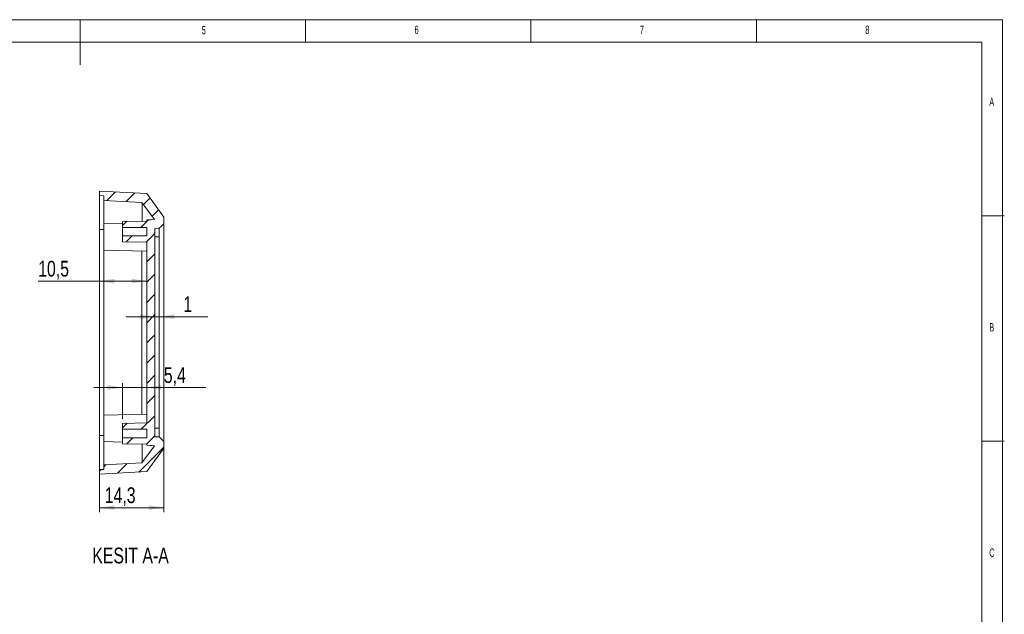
# Model space of a CAD drawing. Header units: millimetres. Extents: x 5 to 415, y 5 to 292.
# Tile 4 of 4: x 197 to 415, y 160 to 292. Entities that reach past the tile are written whole.
import ezdxf

# ---------------------------------------------------------------- set-up
doc = ezdxf.new("R2010")
doc.units = ezdxf.units.MM
doc.layers.add('LAYER_1', color=179, linetype='Continuous', lineweight=15)
doc.styles.add('SLDTEXTSTYLE1', font='TXT', dxfattribs={"width": 0.605})
doc.styles.add('SLDTEXTSTYLE3', font='TXT', dxfattribs={"width": 0.75})
doc.dimstyles.new('SLDDIMSTYLE0', dxfattribs={"dimtxt": 3.5, "dimasz": 3.302, "dimexe": 0, "dimexo": 0.0625, "dimgap": 0.875, "dimtad": 1, "dimdec": 1, "dimrnd": 1e-09, "dimzin": 12, "dimdsep": 46, "dimtxsty": 'SLDTEXTSTYLE3', "dimsah": 1, "dimcen": 0.09, "dimadec": 0, "dimazin": 3, "dimtfac": 1, "dimtdec": 1, "dimtofl": 0, "dimtmove": 0, "dimatfit": 3, "dimfxl": 1, "dimfrac": 2, "dimtolj": 1, "dimtzin": 12, "dimarcsym": 0})
doc.dimstyles.new('SLDDIMSTYLE2', dxfattribs={"dimtxt": 3.5, "dimasz": 3.302, "dimexe": 0, "dimexo": 0.0625, "dimgap": 0.875, "dimtad": 1, "dimdec": 1, "dimrnd": 1e-09, "dimzin": 12, "dimdsep": 46, "dimtxsty": 'SLDTEXTSTYLE3', "dimsah": 1, "dimcen": 0.09, "dimadec": 0, "dimazin": 3, "dimtfac": 1, "dimtdec": 1, "dimtmove": 0, "dimatfit": 0, "dimfxl": 1, "dimfrac": 2, "dimtolj": 1, "dimtzin": 12, "dimarcsym": 0})
doc.dimstyles.new('SLDDIMSTYLE3', dxfattribs={"dimtxt": 3.5, "dimasz": 3.302, "dimexe": 0, "dimexo": 0.0625, "dimgap": 0.875, "dimtad": 1, "dimrnd": 1e-09, "dimzin": 12, "dimdsep": 46, "dimtxsty": 'SLDTEXTSTYLE3', "dimsah": 1, "dimcen": 0.09, "dimadec": 0, "dimazin": 3, "dimtfac": 1, "dimtmove": 0, "dimatfit": 0, "dimfxl": 1, "dimfrac": 2, "dimtolj": 1, "dimtzin": 12, "dimarcsym": 0})
doc.dimstyles.new('SLDDIMSTYLE4', dxfattribs={"dimtxt": 3.5, "dimasz": 3.302, "dimexe": 0, "dimexo": 0.0625, "dimgap": 0.875, "dimtad": 1, "dimdec": 1, "dimrnd": 1e-09, "dimzin": 12, "dimdsep": 46, "dimtxsty": 'SLDTEXTSTYLE3', "dimsah": 1, "dimcen": 0.09, "dimadec": 0, "dimazin": 3, "dimtfac": 1, "dimtofl": 0, "dimtmove": 0, "dimatfit": 3, "dimfxl": 1, "dimfrac": 2, "dimtolj": 1, "dimtzin": 12, "dimarcsym": 0})

# ---------------------------------------------------------------- blocks, each defined once
blk = doc.blocks.new('*D9')
at = {"layer": 'LAYER_1'}
for p, q in [((219.37, 210.38), (213.02, 210.38)), ((219.37, 203.42), (219.37, 211.38)), ((219.37, 210.38), (224.77, 210.38)), ((224.77, 210.38), (237.87, 210.38))]:
    blk.add_line(p, q, dxfattribs=at)
for points in [[(219.37, 210.38), (216.07, 210.89), (216.07, 209.87)], [(224.77, 210.38), (228.07, 209.87), (228.07, 210.89)]]:
    blk.add_solid(points, dxfattribs=at)
at = {"layer": 'LAYER_1', "insert": (228.57, 214.89, 33.99), "char_height": 3.5, "attachment_point": 1, "style": 'SLDTEXTSTYLE3'}
blk.add_mtext('5,4', dxfattribs=at)
blk = doc.blocks.new('*D10')
at = {"layer": 'LAYER_1'}
for p, q in [((226.57, 226.1), (220.22, 226.1)), ((226.57, 226.1), (227.57, 226.1)), ((227.57, 226.1), (238.32, 226.1))]:
    blk.add_line(p, q, dxfattribs=at)
for points in [[(226.57, 226.1), (223.27, 226.61), (223.27, 225.6)], [(227.57, 226.1), (230.87, 225.6), (230.87, 226.61)]]:
    blk.add_solid(points, dxfattribs=at)
at = {"layer": 'LAYER_1', "insert": (232.89, 230.62, 33.99), "char_height": 3.5, "attachment_point": 1, "style": 'SLDTEXTSTYLE3'}
blk.add_mtext('1', dxfattribs=at)
blk = doc.blocks.new('*D11')
at = {"layer": 'LAYER_1'}
for p, q in [((228.57, 200.18), (228.57, 182.72)), ((214.27, 198.7), (214.27, 182.72)), ((228.57, 183.72), (214.27, 183.72))]:
    blk.add_line(p, q, dxfattribs=at)
for points in [[(214.27, 183.72), (217.57, 183.22), (217.57, 184.23)], [(228.57, 183.72), (225.27, 184.23), (225.27, 183.22)]]:
    blk.add_solid(points, dxfattribs=at)
at = {"layer": 'LAYER_1', "insert": (215.47, 188.24, 33.99), "char_height": 3.5, "attachment_point": 1, "style": 'SLDTEXTSTYLE3'}
blk.add_mtext('14,3', dxfattribs=at)
blk = doc.blocks.new('*D12')
at = {"layer": 'LAYER_1'}
for p, q in [((214.27, 233.99), (200.7, 233.99)), ((224.77, 233.99), (214.27, 233.99))]:
    blk.add_line(p, q, dxfattribs=at)
for points in [[(214.27, 233.99), (217.57, 233.48), (217.57, 234.5)], [(224.77, 233.99), (221.47, 234.5), (221.47, 233.48)]]:
    blk.add_solid(points, dxfattribs=at)
at = {"layer": 'LAYER_1', "insert": (200.7, 238.5, 33.99), "char_height": 3.5, "attachment_point": 1, "style": 'SLDTEXTSTYLE3'}
blk.add_mtext('10,5', dxfattribs=at)

msp = doc.modelspace()

# ---------------------------------------------------------------- hatches: boundary and pattern name
at = {"linetype": 'Continuous', "lineweight": 0}
h = msp.add_hatch(dxfattribs=at)
h.set_pattern_fill('ANSI31', style=0)
edge = h.paths.add_edge_path(flags=0)
edge.add_line((214.269, 191.165), (224.774, 191.716))
edge.add_line((224.774, 191.716), (228.569, 196.915))
edge.add_line((228.569, 196.915), (228.569, 198.415))
edge.add_spline(control_points=[(228.569, 198.415), (228.406, 198.577), (228.244, 198.74), (228.081, 198.903), (227.996, 198.988), (227.91, 199.073), (227.825, 199.159), (227.74, 199.244), (227.655, 199.329), (227.569, 199.414)], knot_values=[0, 0, 0, 0, 0.0006904, 0.0006904, 0.0006904, 0.0010523, 0.0010523, 0.0010523, 0.0014142, 0.0014142, 0.0014142, 0.0014142], weights=[1, 1, 1, 1, 1, 1, 1, 1, 1, 1], degree=3, periodic=0)
edge.add_line((227.569, 199.414), (226.569, 199.467))
edge.add_line((226.569, 199.467), (226.569, 245.663))
edge.add_line((226.569, 245.663), (227.569, 245.716))
edge.add_spline(control_points=[(227.569, 245.716), (227.732, 245.878), (227.895, 246.041), (228.057, 246.204), (228.143, 246.289), (228.228, 246.375), (228.313, 246.46), (228.399, 246.545), (228.484, 246.63), (228.569, 246.716)], knot_values=[0, 0, 0, 0, 0.0006904, 0.0006904, 0.0006904, 0.0010523, 0.0010523, 0.0010523, 0.0014142, 0.0014142, 0.0014142, 0.0014142], weights=[1, 1, 1, 1, 1, 1, 1, 1, 1, 1], degree=3, periodic=0)
edge.add_line((228.569, 246.716), (228.569, 248.216))
edge.add_line((228.569, 248.216), (224.774, 253.415))
edge.add_line((224.774, 253.415), (214.269, 253.965))
edge.add_line((214.269, 253.965), (214.269, 252.965))
edge.add_line((214.269, 252.965), (215.269, 252.913))
edge.add_line((215.269, 252.913), (215.269, 251.91))
edge.add_line((215.269, 251.91), (223.72, 251.467))
edge.add_line((223.72, 251.467), (226.497, 247.662))
edge.add_spline(control_points=[(226.497, 247.662), (226.259, 247.65), (226.022, 247.637), (225.784, 247.625), (225.446, 247.607), (225.107, 247.589), (224.769, 247.572)], knot_values=[0.0000105, 0.0000105, 0.0000105, 0.0000105, 0.0007248, 0.0007248, 0.0007248, 0.0017407, 0.0017407, 0.0017407, 0.0017407], weights=[1, 1, 1, 1, 1, 1, 1], degree=3, periodic=0)
edge.add_line((224.769, 247.572), (224.769, 247.315))
edge.add_line((224.769, 247.315), (219.369, 247.221))
edge.add_line((219.369, 247.221), (219.369, 245.915))
edge.add_line((219.369, 245.915), (224.769, 245.915))
edge.add_line((224.769, 245.915), (224.769, 244.015))
edge.add_line((224.769, 244.015), (219.369, 244.015))
edge.add_line((219.369, 244.015), (219.369, 242.709))
edge.add_line((219.369, 242.709), (224.769, 242.615))
edge.add_line((224.769, 242.615), (224.769, 202.515))
edge.add_line((224.769, 202.515), (219.369, 202.421))
edge.add_line((219.369, 202.421), (219.369, 201.115))
edge.add_line((219.369, 201.115), (224.769, 201.115))
edge.add_line((224.769, 201.115), (224.769, 199.215))
edge.add_line((224.769, 199.215), (219.369, 199.215))
edge.add_line((219.369, 199.215), (219.369, 197.909))
edge.add_line((219.369, 197.909), (224.769, 197.815))
edge.add_line((224.769, 197.815), (224.769, 197.559))
edge.add_spline(control_points=[(224.769, 197.559), (225.011, 197.546), (225.252, 197.533), (225.493, 197.521), (225.828, 197.503), (226.162, 197.485), (226.497, 197.468)], knot_values=[0, 0, 0, 0, 0.0007249, 0.0007249, 0.0007249, 0.0017302, 0.0017302, 0.0017302, 0.0017302], weights=[1, 1, 1, 1, 1, 1, 1], degree=3, periodic=0)
edge.add_line((226.497, 197.468), (223.72, 193.663))
edge.add_line((223.72, 193.663), (215.269, 193.22))
edge.add_line((215.269, 193.22), (215.269, 192.217))
edge.add_line((215.269, 192.217), (214.269, 192.165))
edge.add_line((214.269, 192.165), (214.269, 191.165))

# ---------------------------------------------------------------- linework, layer by layer
at = {"color": 7, "linetype": 'Continuous', "lineweight": 15}
for p, q in [((214.269, 252.965), (214.269, 253.965)), ((214.269, 253.965), (224.774, 253.415)), ((228.569, 248.216), (224.774, 253.415)), ((228.569, 248.216), (224.782, 253.41)), ((215.269, 252.913), (214.269, 252.965)), ((215.269, 251.91), (215.269, 252.913)), ((215.269, 251.91), (223.72, 251.467)), ((226.497, 247.662), (223.72, 251.467)), ((219.369, 246.849), (215.269, 246.741)), ((219.369, 247.221), (224.769, 247.315)), ((219.369, 247.221), (219.369, 245.915)), ((224.769, 247.572), (226.497, 247.663)), ((224.769, 247.315), (224.769, 247.572)), ((228.569, 246.716), (228.569, 248.216)), ((215.269, 245.421), (214.269, 245.43)), ((214.269, 245.43), (214.269, 199.7)), ((215.269, 246.741), (215.269, 240.889)), ((224.769, 245.915), (219.369, 245.915)), ((219.369, 245.915), (219.369, 244.015)), ((224.769, 244.015), (224.769, 245.915)), ((227.569, 245.716), (226.569, 245.663)), ((226.569, 199.467), (226.569, 245.663)), ((219.369, 244.015), (219.369, 242.709)), ((219.369, 244.015), (224.769, 244.015)), ((224.769, 242.615), (219.369, 242.709)), ((224.769, 202.515), (224.769, 242.615)), ((226.569, 243.784), (227.569, 243.792)), ((228.569, 201.181), (228.569, 243.949)), ((215.269, 240.889), (224.769, 240.64)), ((215.269, 204.241), (215.269, 240.889)), ((223.72, 240.67), (223.72, 204.461)), ((224.769, 204.49), (215.269, 204.241)), ((215.269, 204.241), (215.269, 198.389)), ((219.369, 202.421), (224.769, 202.515)), ((219.369, 201.115), (219.369, 202.421)), ((224.769, 201.115), (219.369, 201.115)), ((219.369, 201.115), (219.369, 199.215)), ((224.769, 199.215), (224.769, 201.115)), ((226.569, 201.346), (227.569, 201.337)), ((215.269, 199.709), (214.269, 199.7)), ((219.369, 197.909), (219.369, 199.215)), ((219.369, 199.215), (224.769, 199.215)), ((226.569, 199.467), (227.569, 199.415)), ((215.269, 198.389), (219.369, 198.281)), ((224.769, 197.815), (219.369, 197.909)), ((223.72, 193.663), (226.497, 197.468)), ((224.769, 197.559), (224.769, 197.815)), ((224.774, 191.716), (228.569, 196.915)), ((228.569, 196.915), (228.569, 198.415)), ((214.269, 192.165), (215.269, 192.217)), ((223.72, 193.663), (215.269, 193.22)), ((215.269, 192.217), (215.269, 193.22)), ((214.269, 191.165), (214.269, 192.165)), ((224.774, 191.716), (214.269, 191.165))]:
    msp.add_line(p, q, dxfattribs=at)
at = {"color": 7, "linetype": 'Continuous', "lineweight": 15, "flags": 128}
for points in [[(226.497, 247.662), (225.784, 247.625), (224.769, 247.572)], [(228.569, 246.716), (228.313, 246.46), (228.057, 246.204), (227.569, 245.716)], [(227.569, 199.414), (227.825, 199.159), (228.081, 198.903), (228.569, 198.414)], [(224.769, 197.559), (225.493, 197.521), (226.497, 197.468)], [(224.769, 197.558), (226.017, 197.493), (226.497, 197.468)]]:
    msp.add_lwpolyline(points, dxfattribs=at)
at = {"color": 7, "linetype": 'Continuous', "lineweight": 15}
for points, knots in [([(214.269, 245.43), (214.269, 245.955), (214.269, 246.471), (214.269, 247.463), (214.269, 247.941), (214.269, 248.631), (214.269, 248.858), (214.269, 249.294), (214.269, 249.504), (214.269, 250.111), (214.269, 250.485), (214.269, 251), (214.269, 251.163), (214.269, 251.468), (214.269, 251.61), (214.269, 252.007), (214.269, 252.231), (214.269, 252.597), (214.269, 252.735), (214.269, 252.918), (214.269, 252.965), (214.269, 252.965)], [0, 0, 0, 0, 0.125, 0.125, 0.25, 0.25, 0.3125, 0.3125, 0.375, 0.375, 0.5, 0.5, 0.5625, 0.5625, 0.625, 0.625, 0.75, 0.75, 0.875, 0.875, 1, 1, 1, 1]), ([(215.269, 251.91), (215.269, 251.9), (215.269, 251.88), (215.269, 251.723), (215.269, 251.476), (215.269, 251.13), (215.269, 250.693), (215.269, 250.173), (215.269, 249.571), (215.269, 248.899), (215.269, 248.164), (215.269, 247.451), (215.269, 246.969), (215.269, 246.765)], [0, 0, 0, 0, 0.0931627, 0.1866216, 0.2797832, 0.3729513, 0.4664172, 0.559585, 0.6526488, 0.7460097, 0.839074, 0.9321199, 1, 1, 1, 1]), ([(223.725, 251.456), (223.729, 251.45), (223.741, 251.432), (223.754, 251.258), (223.765, 250.952), (223.772, 250.613), (223.777, 250.308), (223.78, 249.957), (223.781, 249.544), (223.78, 249.069), (223.775, 248.521), (223.769, 247.933), (223.764, 247.507), (223.762, 247.297)], [0, 0, 0, 0, 0.0636545, 0.2035203, 0.3464713, 0.4212258, 0.4959803, 0.5726326, 0.6492848, 0.7361494, 0.8230141, 0.9129038, 1, 1, 1, 1]), ([(227.569, 243.792), (227.569, 243.911), (227.569, 244.152), (227.569, 244.493), (227.569, 244.815), (227.569, 245.102), (227.569, 245.345), (227.569, 245.525), (227.569, 245.638), (227.569, 245.662), (227.569, 245.669)], [0, 0, 0, 0, 0.12997994, 0.26351017, 0.39812401, 0.53641675, 0.67363511, 0.81503137, 0.95060598, 1, 1, 1, 1]), ([(228.569, 246.716), (228.569, 246.716), (228.569, 246.616), (228.569, 246.105), (228.569, 245.492), (228.569, 244.979), (228.569, 244.455), (228.569, 244.114), (228.569, 243.949)], [0.295750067, 0.295750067, 0.295750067, 0.295750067, 0.300037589, 0.304325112, 0.306468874, 0.308612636, 0.310756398, 0.312900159, 0.312900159, 0.312900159, 0.312900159]), ([(227.569, 201.337), (227.569, 204.794), (227.569, 211.827), (227.569, 222.565), (227.569, 233.303), (227.569, 240.335), (227.569, 243.792)], [0.31290016, 0.31290016, 0.31290016, 0.31290016, 0.35967512, 0.40645008, 0.45322504, 0.5, 0.5, 0.5, 0.5]), ([(227.569, 199.461), (227.569, 199.482), (227.569, 199.531), (227.569, 199.675), (227.569, 199.88), (227.569, 200.145), (227.569, 200.452), (227.569, 200.794), (227.569, 201.094), (227.569, 201.28), (227.569, 201.337)], [0, 0, 0, 0, 0.1081871, 0.2431925, 0.3818936, 0.5194229, 0.6611358, 0.796997, 0.9367985, 1, 1, 1, 1]), ([(228.569, 201.181), (228.569, 200.852), (228.569, 200.146), (228.569, 199.128), (228.569, 198.617), (228.569, 198.439), (228.569, 198.414), (228.569, 198.414)], [0.500000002, 0.500000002, 0.500000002, 0.500000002, 0.504287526, 0.508575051, 0.512862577, 0.51500634, 0.517150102, 0.517150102, 0.517150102, 0.517150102]), ([(214.269, 192.165), (214.269, 192.165), (214.269, 192.213), (214.269, 192.397), (214.269, 192.534), (214.269, 192.808), (214.269, 192.911), (214.269, 193.136), (214.269, 193.259), (214.269, 193.656), (214.269, 193.959), (214.269, 194.474), (214.269, 194.656), (214.269, 195.032), (214.269, 195.227), (214.269, 195.834), (214.269, 196.268), (214.269, 197.192), (214.269, 197.675), (214.269, 198.665), (214.269, 199.175), (214.269, 199.7)], [0, 0, 0, 0, 0.125, 0.125, 0.25, 0.25, 0.3125, 0.3125, 0.375, 0.375, 0.5, 0.5, 0.5625, 0.5625, 0.625, 0.625, 0.75, 0.75, 0.875, 0.875, 1, 1, 1, 1]), ([(215.269, 198.342), (215.269, 198.311), (215.269, 198.006), (215.269, 197.448), (215.269, 196.685), (215.269, 195.972), (215.269, 195.325), (215.269, 194.754), (215.269, 194.263), (215.269, 193.86), (215.269, 193.551), (215.269, 193.339), (215.269, 193.234), (215.269, 193.224), (215.269, 193.22)], [0, 0, 0, 0, 0.010055, 0.1003188, 0.1937022, 0.2873836, 0.3807664, 0.4740424, 0.5676163, 0.6608929, 0.7541462, 0.8476962, 0.9409503, 1, 1, 1, 1]), ([(223.762, 197.833), (223.764, 197.716), (223.768, 197.413), (223.772, 196.966), (223.777, 196.469), (223.78, 196.004), (223.781, 195.55), (223.78, 195.123), (223.775, 194.727), (223.769, 194.385), (223.762, 194.115), (223.754, 193.912), (223.745, 193.772), (223.736, 193.688), (223.728, 193.677), (223.725, 193.673)], [0, 0, 0, 0, 0.0466125, 0.1213984, 0.1961846, 0.2728693, 0.3495539, 0.4364533, 0.523353, 0.6132783, 0.703204, 0.7828514, 0.8624995, 0.944451, 1, 1, 1, 1]), ([(224.781, 191.72), (225.412, 192.586), (226.675, 194.317), (227.938, 196.049), (228.569, 196.914)], [0, 0, 0, 0, 0.4998066, 1, 1, 1, 1])]:
    msp.add_open_spline(points, degree=3, knots=knots, dxfattribs=at)
at = {"layer": 'LAYER_1'}
for p, q in [((414.595, 292), (5, 292)), ((210, 292), (210, 282)), ((260, 287), (260, 292)), ((310, 292), (310, 287)), ((360, 287), (360, 292)), ((414.595, 5), (414.595, 292)), ((410, 287), (10, 287)), ((410, 287), (410, 60.159)), ((415, 248.5), (410, 248.5)), ((410, 198.5), (415, 198.5))]:
    msp.add_line(p, q, dxfattribs=at)

# ---------------------------------------------------------------- texts
at = {"color": 7, "linetype": 'Continuous', "lineweight": 0, "char_height": 1.852, "attachment_point": 1, "style": 'SLDTEXTSTYLE1'}
for s, insert in [('5', (236.975, 290.614)), ('6', (284.167, 290.668)), ('7', (334.167, 290.668)), ('8', (384.167, 290.668)), ('A', (411.667, 274.668)), ('B', (411.667, 224.668)), ('C', (411.667, 174.668))]:
    msp.add_mtext(s, dxfattribs=dict(at, insert=insert))
at = {"layer": 'LAYER_1', "insert": (221.186, 174.855), "char_height": 3.5, "attachment_point": 2, "style": 'SLDTEXTSTYLE3'}
msp.add_mtext('KESIT A-A', dxfattribs=at)

# ---------------------------------------------------------------- dimensions: what is measured, and where the dimension line sits
at = {"layer": 'LAYER_1'}
for base, p1, p2, dimstyle, picture, middle in [((214.269, 233.988), (224.769, 242.615), (214.269, 245.43), 'SLDDIMSTYLE0', '*D12', (206.643, 233.988)), ((227.569, 226.104), (226.569, 245.663), (227.569, 245.716), 'SLDDIMSTYLE3', '*D10', (235.6, 226.104)), ((224.769, 210.38), (219.369, 202.421), (224.769, 202.515), 'SLDDIMSTYLE2', '*D9', (233.22, 210.38)), ((214.269, 183.723), (228.569, 201.181), (214.269, 199.7), 'SLDDIMSTYLE4', '*D11', (221.419, 183.723))]:
    dim = msp.add_linear_dim(base=base, p1=p1, p2=p2, dimstyle=dimstyle, dxfattribs=at)
    dim.commit()
    dim.dimension.update_dxf_attribs({"geometry": picture, "text_midpoint": middle, "dimtype": 160})

doc.saveas('drawing.dxf')
